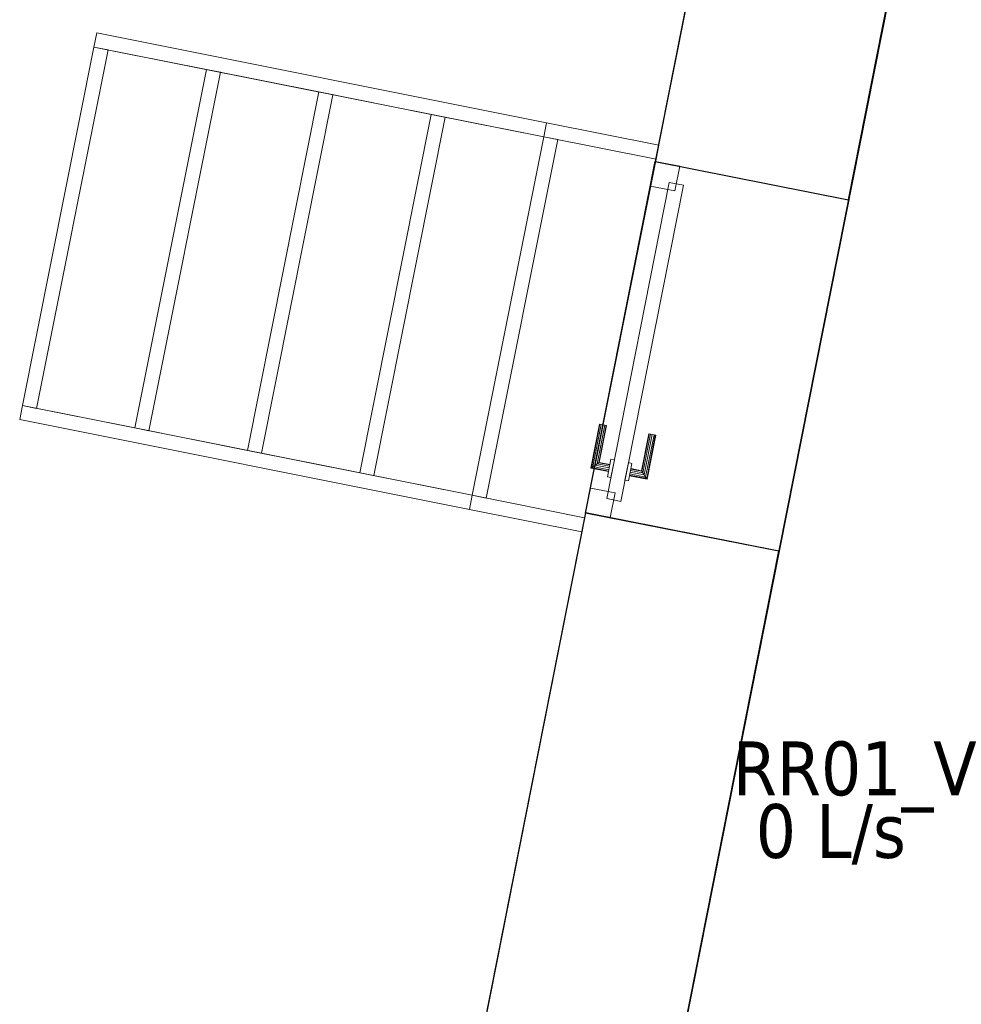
# Model space of a CAD drawing. Header units: metres. Extents: x 391.1 to 427.5, y 12.7 to 28.4.
# Tile 5 of 139: x 397.2 to 399.9, y 17.2 to 19.9. Entities that reach past the tile are written whole.
import ezdxf

# ---------------------------------------------------------------- set-up
doc = ezdxf.new("R2010")
doc.units = ezdxf.units.M
doc.layers.add('01_SUELOS', color=7, linetype='Continuous', lineweight=25, true_color=0x007f00)
for name, color, linetype, lineweight in [('A-GENM-____-OTLN', 7, 'Continuous', 18), ('A-WALL-____-MCUT', 7, 'Continuous', 25), ('A-WALL-____-OTLN', 7, 'Continuous', 25), ('M-HVAC-CDFF-IDEN', 7, 'Continuous', 30), ('S-STRS-____-OTLN', 7, 'Continuous', 18)]:
    doc.layers.add(name, color=color, linetype=linetype, lineweight=lineweight)
doc.styles.add('Tahoma_2', font='tahoma.ttf', dxfattribs={"height": 0.15})

# ---------------------------------------------------------------- blocks, each defined once
blk = doc.blocks.new('Family - Façana nord-oest P1-154539-04_CLI_AIRE_P1')
at = {"layer": 'A-WALL-____-OTLN', "color": 253, "true_color": 0xaaaaaa}
for p, q in [((0, 0.55), (1, 0.55)), ((0, 0), (0, 0.55)), ((0, 0.55), (1, 0.55)), ((0, 0), (0, 0.55)), ((1, 0.55), (1, 0)), ((1, 0.55), (1, 0)), ((1, 0), (0, 0)), ((1, 0), (0, 0))]:
    blk.add_line(p, q, dxfattribs=at)
at = {"layer": 'A-WALL-____-OTLN', "color": 253, "lineweight": 18, "true_color": 0xaaaaaa}
blk.add_line((0, 0), (1, 0), dxfattribs=at)
blk = doc.blocks.new('Family - Vano de Finestra P1-154541-04_CLI_AIRE_P1')
at = {"layer": 'A-GENM-____-OTLN', "color": 253, "true_color": 0xaaaaaa}
for p, q in [((399.0065, 19.5305), (398.8121, 18.5496)), ((398.8121, 18.5496), (399.0065, 19.5305)), ((399.546, 19.4236), (399.0065, 19.5305)), ((399.546, 19.4236), (399.0065, 19.5305)), ((399.3517, 18.4427), (399.546, 19.4236)), ((399.546, 19.4236), (399.3517, 18.4427)), ((398.8121, 18.5496), (399.3517, 18.4427)), ((399.3517, 18.4427), (398.8121, 18.5496))]:
    blk.add_line(p, q, dxfattribs=at)
blk = doc.blocks.new('Family - Façana nord-oest P1-154876-04_CLI_AIRE_P1')
at = {"layer": 'A-WALL-____-MCUT', "color": 253, "true_color": 0xaaaaaa}
for p, q in [((1.5863, 0.55), (0, 0.55)), ((0, 0.55), (0, 0)), ((1.5863, 0), (1.5863, 0.55)), ((2.5863, 0.55), (2.5863, 0)), ((3.1463, 0.55), (2.5863, 0.55)), ((3.1463, 0), (3.1463, 0.55)), ((4.1463, 0.55), (4.1463, 0)), ((5.711, 0.55), (4.1463, 0.55)), ((5.8199, 0), (5.711, 0.55)), ((0, 0), (1.5863, 0)), ((2.5863, 0), (3.1463, 0)), ((4.1463, 0), (5.8199, 0))]:
    blk.add_line(p, q, dxfattribs=at)
at = {"layer": 'A-WALL-____-OTLN', "color": 253, "true_color": 0xaaaaaa}
for p, q in [((5.711, 0.55), (0, 0.55)), ((0, 0.55), (0, 0)), ((1.5863, 0), (1.5863, 0.55)), ((2.5863, 0.55), (1.5863, 0.55)), ((2.5863, 0), (2.5863, 0.55)), ((3.1463, 0), (3.1463, 0.55)), ((4.1463, 0.55), (3.1463, 0.55)), ((4.1463, 0), (4.1463, 0.55)), ((5.8199, 0), (5.711, 0.55)), ((0, 0), (5.8199, 0)), ((1.5863, 0), (2.5863, 0)), ((3.1463, 0), (4.1463, 0))]:
    blk.add_line(p, q, dxfattribs=at)
at = {"layer": 'A-WALL-____-OTLN', "color": 253, "lineweight": 18, "true_color": 0xaaaaaa}
blk.add_line((0, 0), (5.8199, 0), dxfattribs=at)
blk = doc.blocks.new('Family - LONDR55-XX_ZZ-ARQ-CAA-M3D-Londres55-154897-04_CLI_AIRE_P1')
at = {"layer": 'A-GENM-____-OTLN', "color": 253, "true_color": 0xaaaaaa}
for p, q in [((0.1263, 0.1587), (0.125, 0.16)), ((0.125, 0.16), (0.125, 0.11)), ((0.125, 0.16), (0.1263, 0.1587)), ((0.25, 0.16), (0.125, 0.16)), ((0.13, 0.155), (0.1263, 0.1587)), ((0.1263, 0.1587), (0.1263, 0.11)), ((0.1263, 0.1587), (0.1263, 0.11)), ((0.1263, 0.1587), (0.13, 0.155)), ((0.25, 0.1587), (0.1263, 0.1587)), ((0.25, 0.1587), (0.1263, 0.1587)), ((0.135, 0.15), (0.13, 0.155)), ((0.13, 0.155), (0.13, 0.11)), ((0.13, 0.155), (0.13, 0.11)), ((0.13, 0.155), (0.135, 0.15)), ((0.25, 0.155), (0.13, 0.155)), ((0.25, 0.155), (0.13, 0.155)), ((0.135, 0.11), (0.135, 0.15)), ((0.135, 0.15), (0.135, 0.11)), ((0.135, 0.15), (0.14, 0.145)), ((0.14, 0.145), (0.135, 0.15)), ((0.135, 0.15), (0.25, 0.15)), ((0.25, 0.15), (0.135, 0.15)), ((0.14, 0.145), (0.14, 0.11)), ((0.14, 0.145), (0.1437, 0.1413)), ((0.1437, 0.1413), (0.14, 0.145)), ((0.14, 0.145), (0.14, 0.11)), ((0.25, 0.145), (0.14, 0.145)), ((0.25, 0.145), (0.14, 0.145)), ((0.1437, 0.1413), (0.1437, 0.11)), ((0.1437, 0.1413), (0.145, 0.14)), ((0.145, 0.14), (0.1437, 0.1413)), ((0.1437, 0.1413), (0.1437, 0.11)), ((0.25, 0.1413), (0.1437, 0.1413)), ((0.25, 0.1413), (0.1437, 0.1413)), ((0.145, 0.14), (0.145, 0.11)), ((0.25, 0.14), (0.145, 0.14)), ((0.25, 0.1587), (0.25, 0.16)), ((0.25, 0.16), (0.25, 0.1587)), ((0.25, 0.155), (0.25, 0.1587)), ((0.25, 0.1587), (0.25, 0.155)), ((0.25, 0.155), (0.25, 0.15)), ((0.25, 0.15), (0.25, 0.155)), ((0.25, 0.15), (0.25, 0.145)), ((0.25, 0.145), (0.25, 0.15)), ((0.25, 0.145), (0.25, 0.1413)), ((0.25, 0.1413), (0.25, 0.145)), ((0.25, 0.1413), (0.25, 0.14)), ((0.25, 0.14), (0.25, 0.1413)), ((0.16, 0.11), (0.11, 0.11)), ((0.11, 0.11), (0.11, 0.1)), ((0.11, 0.11), (0.11, 0.1)), ((0.16, 0.11), (0.11, 0.11)), ((0.1263, 0.11), (0.125, 0.11)), ((0.125, 0.11), (0.1263, 0.11)), ((0.13, 0.11), (0.1263, 0.11)), ((0.1263, 0.11), (0.13, 0.11)), ((0.135, 0.11), (0.13, 0.11)), ((0.13, 0.11), (0.135, 0.11)), ((0.14, 0.11), (0.135, 0.11)), ((0.135, 0.11), (0.14, 0.11)), ((0.14, 0.11), (0.1437, 0.11)), ((0.1437, 0.11), (0.14, 0.11)), ((0.1437, 0.11), (0.145, 0.11)), ((0.145, 0.11), (0.1437, 0.11)), ((0.16, 0.1), (0.16, 0.11)), ((0.16, 0.11), (0.16, 0.1)), ((0.949, 0.1), (0.05, 0.1)), ((0.05, 0.1), (0.05, 0.06)), ((0.949, 0.1), (0.05, 0.1)), ((0.05, 0.1), (0.05, 0.06)), ((0.11, 0.1), (0.16, 0.1)), ((0.11, 0.1), (0.16, 0.1)), ((0.949, 0.06), (0.949, 0.1)), ((0.949, 0.1), (0.949, 0.06)), ((0.07, 0.08), (0, 0.08)), ((0, 0.08), (0, 0.01)), ((0.07, 0.08), (0, 0.08)), ((0, 0.08), (0, 0.01)), ((0.05, 0.06), (0.949, 0.06)), ((0.05, 0.06), (0.949, 0.06)), ((0.07, 0.01), (0.07, 0.08)), ((0.07, 0.08), (0.07, 0.01)), ((0.16, 0.06), (0.11, 0.06)), ((0.11, 0.06), (0.11, 0.05)), ((0.16, 0.06), (0.11, 0.06)), ((0.11, 0.06), (0.11, 0.05)), ((0.16, 0.05), (0.16, 0.06)), ((0.16, 0.06), (0.16, 0.05)), ((0.999, 0.08), (0.929, 0.08)), ((0.929, 0.08), (0.929, 0.01)), ((0.999, 0.08), (0.929, 0.08)), ((0.929, 0.08), (0.929, 0.01)), ((0.999, 0.01), (0.999, 0.08)), ((0.999, 0.08), (0.999, 0.01)), ((0.11, 0.05), (0.16, 0.05)), ((0.11, 0.05), (0.16, 0.05)), ((0.1263, 0.05), (0.125, 0.05)), ((0.125, 0.05), (0.1263, 0.05)), ((0.125, 0.05), (0.125, 0)), ((0.13, 0.05), (0.1263, 0.05)), ((0.1263, 0.05), (0.13, 0.05)), ((0.1263, 0.05), (0.1263, 0.0013)), ((0.1263, 0.05), (0.1263, 0.0013)), ((0.13, 0.05), (0.135, 0.05)), ((0.135, 0.05), (0.13, 0.05)), ((0.13, 0.05), (0.13, 0.005)), ((0.13, 0.05), (0.13, 0.005)), ((0.135, 0.05), (0.14, 0.05)), ((0.14, 0.05), (0.135, 0.05)), ((0.135, 0.01), (0.135, 0.05)), ((0.135, 0.05), (0.135, 0.01)), ((0.14, 0.05), (0.1437, 0.05)), ((0.1437, 0.05), (0.14, 0.05)), ((0.14, 0.05), (0.14, 0.015)), ((0.14, 0.05), (0.14, 0.015)), ((0.1437, 0.05), (0.145, 0.05)), ((0.145, 0.05), (0.1437, 0.05)), ((0.1437, 0.05), (0.1437, 0.0187)), ((0.1437, 0.05), (0.1437, 0.0187)), ((0.145, 0.05), (0.145, 0.02)), ((0, 0.01), (0.07, 0.01)), ((0, 0.01), (0.07, 0.01)), ((0.125, 0), (0.1263, 0.0013)), ((0.1263, 0.0013), (0.125, 0)), ((0.125, 0), (0.25, 0)), ((0.1263, 0.0013), (0.13, 0.005)), ((0.13, 0.005), (0.1263, 0.0013)), ((0.1263, 0.0013), (0.25, 0.0013)), ((0.1263, 0.0013), (0.25, 0.0013)), ((0.13, 0.005), (0.135, 0.01)), ((0.135, 0.01), (0.13, 0.005)), ((0.13, 0.005), (0.25, 0.005)), ((0.13, 0.005), (0.25, 0.005)), ((0.14, 0.015), (0.135, 0.01)), ((0.135, 0.01), (0.14, 0.015)), ((0.25, 0.01), (0.135, 0.01)), ((0.135, 0.01), (0.25, 0.01)), ((0.1437, 0.0187), (0.14, 0.015)), ((0.14, 0.015), (0.1437, 0.0187)), ((0.14, 0.015), (0.25, 0.015)), ((0.14, 0.015), (0.25, 0.015)), ((0.145, 0.02), (0.1437, 0.0187)), ((0.1437, 0.0187), (0.145, 0.02)), ((0.1437, 0.0187), (0.25, 0.0187)), ((0.1437, 0.0187), (0.25, 0.0187)), ((0.145, 0.02), (0.25, 0.02)), ((0.25, 0.0187), (0.25, 0.02)), ((0.25, 0.02), (0.25, 0.0187)), ((0.25, 0.015), (0.25, 0.0187)), ((0.25, 0.0187), (0.25, 0.015)), ((0.25, 0.015), (0.25, 0.01)), ((0.25, 0.01), (0.25, 0.015)), ((0.25, 0.01), (0.25, 0.005)), ((0.25, 0.005), (0.25, 0.01)), ((0.25, 0.005), (0.25, 0.0013)), ((0.25, 0.0013), (0.25, 0.005)), ((0.25, 0.0013), (0.25, 0)), ((0.25, 0), (0.25, 0.0013)), ((0.929, 0.01), (0.999, 0.01)), ((0.929, 0.01), (0.999, 0.01))]:
    blk.add_line(p, q, dxfattribs=at)
blk = doc.blocks.new('Family - Porta exterior P1-154898-04_CLI_AIRE_P1')
at = {"extrusion": (0, 0, -1), "zscale": -1, "rotation": 180}
blk.add_blockref('Family - LONDR55-XX_ZZ-ARQ-CAA-M3D-Londres55-154897-04_CLI_AIRE_P1', (0, 0), dxfattribs=at)
blk = doc.blocks.new('Family - Façana nord-oest P1-154990-04_CLI_AIRE_P1')
at = {"layer": 'A-WALL-____-MCUT', "color": 253, "true_color": 0xaaaaaa}
for p, q in [((8.8668, 0.55), (8.3168, 0.55)), ((8.8668, 0), (8.8668, 0.55)), ((8.3168, 0), (8.8668, 0))]:
    blk.add_line(p, q, dxfattribs=at)
at = {"layer": 'A-WALL-____-OTLN', "color": 253, "true_color": 0xaaaaaa}
for p, q in [((8.8668, 0.55), (-0.109, 0.55)), ((8.8668, 0), (8.8668, 0.55)), ((0, 0), (8.8668, 0))]:
    blk.add_line(p, q, dxfattribs=at)
at = {"layer": 'A-WALL-____-OTLN', "color": 253, "lineweight": 18, "true_color": 0xaaaaaa}
blk.add_line((0, 0), (8.8668, 0), dxfattribs=at)
blk = doc.blocks.new('Family - LONDR55-XX_ZZ-ARQ-CAA-M3D-Londres55-155045-04_CLI_AIRE_P1')
at = {"layer": '01_SUELOS', "color": 9, "true_color": 0xaad4aa}
for p, q in [((2.9654, 14.9576), (0, 0)), ((0, 0), (2.9654, 14.9576))]:
    blk.add_line(p, q, dxfattribs=at)
blk = doc.blocks.new('Family - Peldaño final-155262-04_CLI_AIRE_P1')
at = {"layer": 'S-STRS-____-OTLN', "color": 253, "true_color": 0xaaaaaa}
for p, q in [((0.2152, 1.3917), (0.2073, 1.3525)), ((0.2073, 1.3525), (0.2152, 1.3917)), ((1.4704, 1.1413), (0.2152, 1.3917)), ((0.2152, 1.3917), (1.4704, 1.1413)), ((0.2073, 1.3525), (0.0078, 0.3522)), ((0.0078, 0.3522), (0.2073, 1.3525)), ((0.2073, 1.3525), (0.0078, 0.3522)), ((0.0078, 0.3522), (0.2073, 1.3525)), ((0.2073, 1.3525), (1.4626, 1.1021)), ((0.2073, 1.3525), (1.4626, 1.1021)), ((0.5212, 1.2899), (0.2073, 1.3525)), ((0.2073, 1.3525), (0.5212, 1.2899)), ((0.2466, 1.3447), (0.2073, 1.3525)), ((0.2073, 1.3525), (0.2466, 1.3447)), ((0.0471, 0.3444), (0.2466, 1.3447)), ((0.2466, 1.3447), (0.0471, 0.3444)), ((0.5212, 1.2899), (0.3216, 0.2896)), ((0.3216, 0.2896), (0.5212, 1.2899)), ((0.5212, 1.2899), (0.3216, 0.2896)), ((0.3216, 0.2896), (0.5212, 1.2899)), ((0.3216, 0.2896), (0.5212, 1.2899)), ((0.5212, 1.2899), (0.3216, 0.2896)), ((0.3609, 0.2818), (0.5604, 1.2821)), ((0.5604, 1.2821), (0.3609, 0.2818)), ((0.835, 1.2273), (0.5212, 1.2899)), ((0.5212, 1.2899), (0.835, 1.2273)), ((0.5604, 1.2821), (0.5212, 1.2899)), ((0.5212, 1.2899), (0.5604, 1.2821)), ((0.835, 1.2273), (0.6355, 0.227)), ((0.6355, 0.227), (0.835, 1.2273)), ((0.835, 1.2273), (0.6355, 0.227)), ((0.6355, 0.227), (0.835, 1.2273)), ((0.6355, 0.227), (0.835, 1.2273)), ((0.835, 1.2273), (0.6355, 0.227)), ((0.6747, 0.2192), (0.8742, 1.2195)), ((0.8742, 1.2195), (0.6747, 0.2192)), ((1.1488, 1.1647), (0.835, 1.2273)), ((0.835, 1.2273), (1.1488, 1.1647)), ((0.8742, 1.2195), (0.835, 1.2273)), ((0.835, 1.2273), (0.8742, 1.2195)), ((0.9493, 0.1644), (1.1488, 1.1647)), ((1.1488, 1.1647), (0.9493, 0.1644)), ((1.1488, 1.1647), (0.9493, 0.1644)), ((0.9493, 0.1644), (1.1488, 1.1647)), ((1.1488, 1.1647), (0.9493, 0.1644)), ((0.9493, 0.1644), (1.1488, 1.1647)), ((0.9885, 0.1566), (1.188, 1.1569)), ((1.188, 1.1569), (0.9885, 0.1566)), ((1.4626, 1.1021), (1.1488, 1.1647)), ((1.1488, 1.1647), (1.4626, 1.1021)), ((1.188, 1.1569), (1.1488, 1.1647)), ((1.1488, 1.1647), (1.188, 1.1569)), ((1.4626, 1.1021), (1.4704, 1.1413)), ((1.4704, 1.1413), (1.4626, 1.1021)), ((1.7843, 1.0788), (1.4704, 1.1413)), ((1.4704, 1.1413), (1.7843, 1.0788)), ((1.4626, 1.1021), (1.2631, 0.1018)), ((1.2631, 0.1018), (1.4626, 1.1021)), ((1.2631, 0.1018), (1.4626, 1.1021)), ((1.4626, 1.1021), (1.2631, 0.1018)), ((1.4626, 1.1021), (1.2631, 0.1018)), ((1.2631, 0.1018), (1.4626, 1.1021)), ((1.7764, 1.0395), (1.4626, 1.1021)), ((1.4626, 1.1021), (1.7764, 1.0395)), ((1.5018, 1.0943), (1.4626, 1.1021)), ((1.4626, 1.1021), (1.5018, 1.0943)), ((1.7764, 1.0395), (1.4626, 1.1021)), ((1.4626, 1.1021), (1.7764, 1.0395)), ((1.3023, 0.094), (1.5018, 1.0943)), ((1.5018, 1.0943), (1.3023, 0.094)), ((1.7764, 1.0395), (1.7843, 1.0788)), ((1.7843, 1.0788), (1.7764, 1.0395)), ((1.5769, 0.0392), (1.7764, 1.0395)), ((1.7764, 1.0395), (1.5769, 0.0392)), ((0.0078, 0.3522), (0, 0.313)), ((0, 0.313), (0.0078, 0.3522)), ((1.2631, 0.1018), (0.0078, 0.3522)), ((0.0078, 0.3522), (1.2631, 0.1018)), ((0.0078, 0.3522), (0.3216, 0.2896)), ((0.3216, 0.2896), (0.0078, 0.3522)), ((0.0078, 0.3522), (0.0471, 0.3444)), ((0.0471, 0.3444), (0.0078, 0.3522)), ((0, 0.313), (1.2553, 0.0626)), ((0, 0.313), (1.2553, 0.0626)), ((0.3216, 0.2896), (0.6355, 0.227)), ((0.6355, 0.227), (0.3216, 0.2896)), ((0.3216, 0.2896), (0.3609, 0.2818)), ((0.3609, 0.2818), (0.3216, 0.2896)), ((0.6355, 0.227), (0.9493, 0.1644)), ((0.9493, 0.1644), (0.6355, 0.227)), ((0.6355, 0.227), (0.6747, 0.2192)), ((0.6747, 0.2192), (0.6355, 0.227)), ((0.9493, 0.1644), (1.2631, 0.1018)), ((1.2631, 0.1018), (0.9493, 0.1644)), ((0.9493, 0.1644), (0.9885, 0.1566)), ((0.9885, 0.1566), (0.9493, 0.1644)), ((1.2553, 0.0626), (1.2631, 0.1018)), ((1.2631, 0.1018), (1.2553, 0.0626)), ((1.2631, 0.1018), (1.3023, 0.094)), ((1.3023, 0.094), (1.2631, 0.1018)), ((1.5769, 0.0392), (1.2631, 0.1018)), ((1.2631, 0.1018), (1.5769, 0.0392)), ((1.2631, 0.1018), (1.5769, 0.0392)), ((1.5769, 0.0392), (1.2631, 0.1018)), ((1.5691, 0), (1.2553, 0.0626)), ((1.2553, 0.0626), (1.5691, 0)), ((1.5691, 0), (1.5769, 0.0392)), ((1.5769, 0.0392), (1.5691, 0))]:
    blk.add_line(p, q, dxfattribs=at)
blk = doc.blocks.new('LONDR55-XX_ZZ-ARQ-CAA-M3D-Londres55_ifc-1-04_CLI_AIRE_P1')
at = {"layer": '01_SUELOS', "color": 253, "lineweight": 18, "true_color": 0xaaaaaa}
blk.add_blockref('Family - LONDR55-XX_ZZ-ARQ-CAA-M3D-Londres55-155045-04_CLI_AIRE_P1', (398.2972, 13.1206), dxfattribs=at)
at = {"layer": 'A-GENM-____-OTLN', "color": 253, "lineweight": 18, "true_color": 0xaaaaaa, "rotation": 78.79335622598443}
blk.add_blockref('Family - Porta exterior P1-154898-04_CLI_AIRE_P1', (398.8025, 18.5525), dxfattribs=at)
at = {"layer": 'A-GENM-____-OTLN', "color": 253, "lineweight": 18, "true_color": 0xaaaaaa}
blk.add_blockref('Family - Vano de Finestra P1-154541-04_CLI_AIRE_P1', (0, 0), dxfattribs=at)
at = {"layer": 'A-WALL-____-OTLN', "color": 253, "lineweight": 18, "true_color": 0xaaaaaa}
for name, p, rotation in [('Family - Façana nord-oest P1-154990-04_CLI_AIRE_P1', (400.7297, 28.2282), 258.7933562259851), ('Family - Façana nord-oest P1-154539-04_CLI_AIRE_P1', (399.0065, 19.5305), 258.7933562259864), ('Family - Façana nord-oest P1-154876-04_CLI_AIRE_P1', (398.8121, 18.5496), 258.7933562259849)]:
    blk.add_blockref(name, p, dxfattribs=dict(at, rotation=rotation))
at = {"layer": 'S-STRS-____-OTLN', "color": 253, "lineweight": 18, "true_color": 0xaaaaaa}
blk.add_blockref('Family - Peldaño final-155262-04_CLI_AIRE_P1', (397.2327, 18.4972), dxfattribs=at)

msp = doc.modelspace()

# ---------------------------------------------------------------- block references
at = {"lineweight": 5}
msp.add_blockref('LONDR55-XX_ZZ-ARQ-CAA-M3D-Londres55_ifc-1-04_CLI_AIRE_P1', (0, 0), dxfattribs=at)

# ---------------------------------------------------------------- texts
at = {"layer": 'M-HVAC-CDFF-IDEN', "char_height": 0.15, "attachment_point": 1, "style": 'Tahoma_2'}
for s, insert, width in [('RR01_V', (399.2232, 17.9121), 0.84578), ('0 L/s', (399.2871, 17.7374), 0.529114)]:
    msp.add_mtext(s, dxfattribs=dict(at, insert=insert, width=width))

doc.saveas('drawing.dxf')
